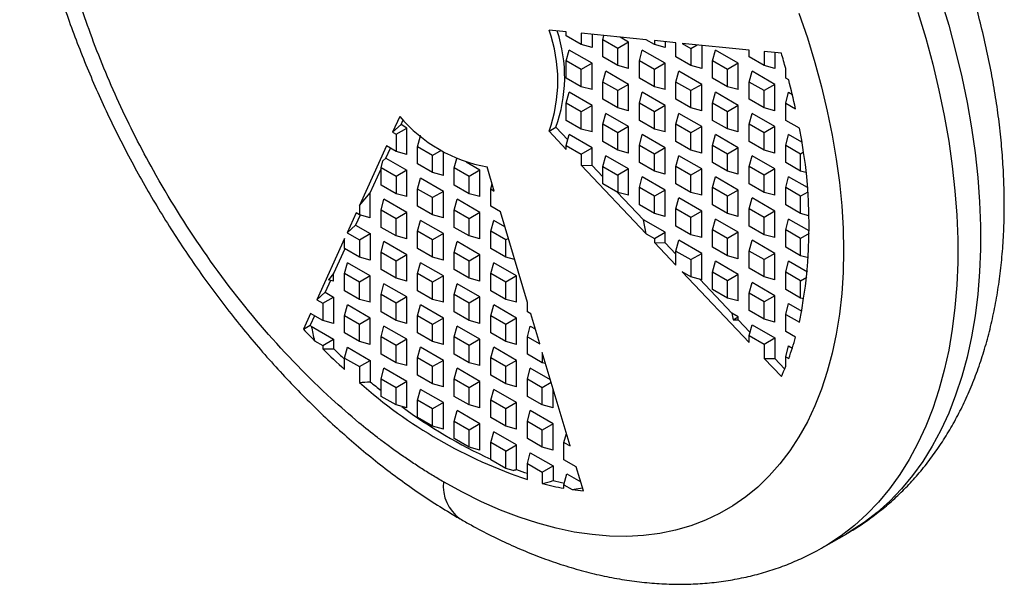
# Model space of a CAD drawing. Header units: millimetres. Extents: x 3 to 137, y 3 to 105.
# Tile 7 of 9: x 113 to 128, y 72 to 81. Entities that reach past the tile are written whole.
import ezdxf

# ---------------------------------------------------------------- set-up
doc = ezdxf.new("R2010")
doc.units = ezdxf.units.MM
doc.header["$LTSCALE"] = 0.5

msp = doc.modelspace()

# ---------------------------------------------------------------- linework, layer by layer
for p, q in [((121.31, 80.498), (121.044, 80.525)), ((121.31, 80.436), (121.31, 80.498)), ((121.541, 80.303), (121.31, 80.436)), ((122.546, 80.376), (121.541, 80.476)), ((121.541, 80.476), (121.541, 80.303)), ((121.709, 80.459), (121.709, 80.258)), ((121.876, 80.376), (121.893, 80.441)), ((122.274, 80.34), (122.142, 80.416)), ((121.709, 80.258), (121.541, 80.303)), ((122.107, 80.243), (121.876, 80.376)), ((121.876, 80.11), (121.876, 80.376)), ((122.274, 80.34), (122.107, 80.243)), ((122.274, 79.931), (122.274, 80.34)), ((122.673, 80.303), (122.546, 80.376)), ((123.007, 80.33), (122.673, 80.364)), ((122.673, 80.364), (122.673, 80.303)), ((122.84, 80.258), (122.673, 80.303)), ((122.84, 80.347), (122.84, 80.258)), ((123.007, 80.11), (123.007, 80.33)), ((124.139, 80.218), (123.104, 80.321)), ((123.104, 80.321), (123.238, 80.243)), ((123.238, 80.243), (123.334, 80.298)), ((123.406, 80.291), (123.406, 79.931)), ((121.31, 80.05), (121.355, 80.217)), ((121.709, 80.013), (121.355, 80.217)), ((122.107, 79.976), (121.876, 80.11)), ((122.107, 79.976), (122.107, 80.243)), ((122.442, 80.05), (122.486, 80.217)), ((122.84, 80.013), (122.486, 80.217)), ((123.238, 79.976), (123.007, 80.11)), ((123.238, 80.243), (123.238, 79.976)), ((123.573, 80.05), (123.618, 80.217)), ((123.971, 80.013), (123.618, 80.217)), ((124.139, 80.11), (124.139, 80.218)), ((124.37, 79.976), (124.139, 80.11)), ((124.637, 80.169), (124.37, 80.196)), ((124.37, 80.196), (124.37, 79.976)), ((124.537, 80.179), (124.537, 79.932)), ((121.541, 79.916), (121.31, 80.05)), ((121.31, 79.783), (121.31, 80.05)), ((121.709, 80.013), (121.541, 79.916)), ((121.709, 79.605), (121.709, 80.013)), ((122.274, 79.931), (122.107, 79.976)), ((122.673, 79.916), (122.442, 80.05)), ((122.442, 79.783), (122.442, 80.05)), ((122.84, 80.013), (122.673, 79.916)), ((122.84, 79.605), (122.84, 80.013)), ((123.406, 79.931), (123.238, 79.976)), ((123.804, 79.917), (123.573, 80.05)), ((123.573, 79.783), (123.573, 80.05)), ((123.971, 80.013), (123.804, 79.917)), ((123.971, 79.605), (123.971, 80.013)), ((124.537, 79.932), (124.37, 79.976)), ((121.541, 79.65), (121.541, 79.916)), ((121.876, 79.723), (121.921, 79.891)), ((122.274, 79.686), (121.921, 79.891)), ((122.673, 79.65), (122.673, 79.916)), ((123.007, 79.723), (123.052, 79.891)), ((123.406, 79.687), (123.052, 79.891)), ((123.804, 79.65), (123.804, 79.917)), ((124.139, 79.723), (124.184, 79.891)), ((124.537, 79.687), (124.184, 79.891)), ((124.704, 79.783), (124.704, 79.933)), ((121.541, 79.65), (121.31, 79.783)), ((121.709, 79.605), (121.541, 79.65)), ((122.107, 79.59), (121.876, 79.723)), ((121.876, 79.456), (121.876, 79.723)), ((122.274, 79.686), (122.107, 79.59)), ((122.274, 79.278), (122.274, 79.686)), ((122.673, 79.65), (122.442, 79.783)), ((122.84, 79.605), (122.673, 79.65)), ((123.238, 79.59), (123.007, 79.723)), ((123.007, 79.456), (123.007, 79.723)), ((123.406, 79.687), (123.238, 79.59)), ((123.406, 79.278), (123.406, 79.687)), ((123.804, 79.65), (123.573, 79.783)), ((123.971, 79.605), (123.804, 79.65)), ((124.37, 79.59), (124.139, 79.723)), ((124.139, 79.457), (124.139, 79.723)), ((124.537, 79.687), (124.37, 79.59)), ((124.537, 79.278), (124.537, 79.687)), ((124.751, 79.756), (124.704, 79.783)), ((121.31, 79.397), (121.355, 79.564)), ((121.709, 79.36), (121.355, 79.564)), ((122.107, 79.323), (122.107, 79.59)), ((122.442, 79.397), (122.486, 79.564)), ((122.84, 79.36), (122.486, 79.564)), ((123.238, 79.323), (123.238, 79.59)), ((123.573, 79.397), (123.618, 79.564)), ((123.971, 79.36), (123.618, 79.564)), ((124.37, 79.323), (124.37, 79.59)), ((124.704, 79.397), (124.749, 79.564)), ((124.749, 79.564), (124.807, 79.531)), ((121.541, 79.263), (121.31, 79.397)), ((121.31, 79.13), (121.31, 79.397)), ((121.709, 79.36), (121.541, 79.263)), ((121.709, 78.951), (121.709, 79.36)), ((122.107, 79.323), (121.876, 79.456)), ((122.673, 79.263), (122.442, 79.397)), ((122.442, 79.13), (122.442, 79.397)), ((122.84, 79.36), (122.673, 79.263)), ((122.84, 78.952), (122.84, 79.36)), ((123.238, 79.323), (123.007, 79.456)), ((123.804, 79.263), (123.573, 79.397)), ((123.573, 79.13), (123.573, 79.397)), ((123.971, 79.36), (123.804, 79.263)), ((123.971, 78.952), (123.971, 79.36)), ((124.37, 79.323), (124.139, 79.457)), ((124.704, 79.13), (124.704, 79.397)), ((124.704, 79.397), (124.857, 79.309)), ((118.734, 79.191), (118.624, 78.947)), ((121.541, 78.996), (121.541, 79.263)), ((121.876, 79.07), (121.921, 79.237)), ((122.274, 79.033), (121.921, 79.237)), ((122.274, 79.278), (122.107, 79.323)), ((122.673, 78.996), (122.673, 79.263)), ((123.007, 79.07), (123.052, 79.237)), ((123.406, 79.033), (123.052, 79.237)), ((123.406, 79.278), (123.238, 79.323)), ((123.804, 78.997), (123.804, 79.263)), ((124.139, 79.07), (124.184, 79.237)), ((124.537, 79.033), (124.184, 79.237)), ((124.537, 79.278), (124.37, 79.323)), ((118.624, 78.947), (118.755, 79.064)), ((118.755, 79.064), (118.787, 79.136)), ((118.845, 79.012), (118.755, 79.064)), ((121.541, 78.996), (121.31, 79.13)), ((122.107, 78.937), (121.876, 79.07)), ((121.876, 78.803), (121.876, 79.07)), ((122.673, 78.996), (122.442, 79.13)), ((123.238, 78.937), (123.007, 79.07)), ((123.007, 78.803), (123.007, 79.07)), ((123.804, 78.997), (123.573, 79.13)), ((124.37, 78.937), (124.139, 79.07)), ((124.139, 78.803), (124.139, 79.07)), ((124.916, 79.008), (124.704, 79.13)), ((118.624, 78.947), (118.678, 78.916)), ((118.678, 78.916), (118.845, 79.012)), ((118.678, 78.916), (118.678, 78.649)), ((118.845, 78.604), (118.845, 79.012)), ((119.012, 78.723), (119.057, 78.89)), ((119.059, 78.889), (119.057, 78.89)), ((121.044, 78.962), (121.15, 79.024)), ((121.044, 78.962), (121.31, 78.681)), ((121.333, 78.83), (121.15, 79.024)), ((121.31, 78.743), (121.355, 78.911)), ((121.709, 78.707), (121.355, 78.911)), ((121.709, 78.951), (121.541, 78.996)), ((122.274, 79.033), (122.107, 78.937)), ((122.107, 78.67), (122.107, 78.937)), ((122.274, 78.625), (122.274, 79.033)), ((122.442, 78.743), (122.486, 78.911)), ((122.84, 78.707), (122.486, 78.911)), ((122.84, 78.952), (122.673, 78.996)), ((123.406, 79.033), (123.238, 78.937)), ((123.238, 78.67), (123.238, 78.937)), ((123.406, 78.625), (123.406, 79.033)), ((123.573, 78.744), (123.618, 78.911)), ((123.971, 78.707), (123.618, 78.911)), ((123.971, 78.952), (123.804, 78.997)), ((124.537, 79.033), (124.37, 78.937)), ((124.37, 78.67), (124.37, 78.937)), ((124.537, 78.625), (124.537, 79.033)), ((124.704, 78.744), (124.749, 78.911)), ((124.953, 78.793), (124.749, 78.911)), ((118.528, 78.735), (118.112, 77.816)), ((118.678, 78.649), (118.528, 78.735)), ((121.31, 78.681), (121.31, 78.743)), ((121.31, 78.743), (121.541, 78.61)), ((122.107, 78.67), (121.876, 78.803)), ((122.673, 78.61), (122.442, 78.743)), ((122.442, 78.477), (122.442, 78.743)), ((123.238, 78.67), (123.007, 78.803)), ((123.804, 78.61), (123.573, 78.744)), ((123.573, 78.477), (123.573, 78.744)), ((124.37, 78.67), (124.139, 78.803)), ((124.935, 78.61), (124.704, 78.744)), ((124.704, 78.477), (124.704, 78.744)), ((118.521, 78.546), (118.59, 78.7)), ((118.845, 78.604), (118.678, 78.649)), ((119.243, 78.589), (119.012, 78.723)), ((119.012, 78.456), (119.012, 78.723)), ((119.376, 78.666), (119.243, 78.589)), ((119.243, 78.322), (119.243, 78.589)), ((119.411, 78.278), (119.411, 78.645)), ((121.541, 78.61), (121.709, 78.707)), ((121.541, 78.61), (121.541, 78.437)), ((121.709, 78.434), (121.709, 78.707)), ((121.876, 78.417), (121.921, 78.584)), ((122.274, 78.38), (121.921, 78.584)), ((122.274, 78.625), (122.107, 78.67)), ((122.84, 78.707), (122.673, 78.61)), ((122.673, 78.343), (122.673, 78.61)), ((122.84, 78.298), (122.84, 78.707)), ((123.007, 78.417), (123.052, 78.584)), ((123.406, 78.38), (123.052, 78.584)), ((123.406, 78.625), (123.238, 78.67)), ((123.971, 78.707), (123.804, 78.61)), ((123.804, 78.343), (123.804, 78.61)), ((123.971, 78.298), (123.971, 78.707)), ((124.139, 78.417), (124.184, 78.584)), ((124.537, 78.38), (124.184, 78.584)), ((124.537, 78.625), (124.37, 78.67)), ((124.977, 78.634), (124.935, 78.61)), ((124.935, 78.343), (124.935, 78.61)), ((118.446, 78.396), (118.476, 78.506)), ((118.521, 78.546), (118.476, 78.506)), ((118.521, 78.546), (118.845, 78.359)), ((119.243, 78.322), (119.012, 78.456)), ((119.578, 78.396), (119.616, 78.54)), ((119.976, 78.359), (119.762, 78.483)), ((121.541, 78.437), (122.546, 77.377)), ((121.541, 78.437), (121.709, 78.434)), ((121.876, 78.257), (121.709, 78.434)), ((122.673, 78.343), (122.442, 78.477)), ((123.804, 78.343), (123.573, 78.477)), ((124.935, 78.343), (124.704, 78.477)), ((118.279, 78.012), (118.446, 78.382)), ((118.678, 78.263), (118.446, 78.396)), ((118.446, 78.129), (118.446, 78.396)), ((118.845, 78.359), (118.678, 78.263)), ((118.845, 77.951), (118.845, 78.359)), ((119.411, 78.278), (119.243, 78.322)), ((119.809, 78.263), (119.578, 78.396)), ((119.578, 78.129), (119.578, 78.396)), ((119.976, 78.359), (119.809, 78.263)), ((119.976, 77.951), (119.976, 78.359)), ((120.197, 78.038), (120.087, 78.41)), ((121.876, 78.417), (122.107, 78.283)), ((121.876, 78.15), (121.876, 78.417)), ((122.274, 78.38), (122.107, 78.283)), ((122.107, 78.283), (122.107, 78.017)), ((122.274, 77.972), (122.274, 78.38)), ((122.84, 78.298), (122.673, 78.343)), ((123.238, 78.283), (123.007, 78.417)), ((123.007, 78.15), (123.007, 78.417)), ((123.406, 78.38), (123.238, 78.283)), ((123.238, 78.017), (123.238, 78.283)), ((123.406, 77.972), (123.406, 78.38)), ((123.971, 78.298), (123.804, 78.343)), ((124.37, 78.284), (124.139, 78.417)), ((124.139, 78.15), (124.139, 78.417)), ((124.537, 78.38), (124.37, 78.284)), ((124.37, 78.017), (124.37, 78.284)), ((124.537, 77.972), (124.537, 78.38)), ((125.017, 78.322), (124.935, 78.343)), ((118.678, 77.996), (118.446, 78.129)), ((118.678, 78.263), (118.678, 77.996)), ((119.012, 78.069), (119.057, 78.237)), ((119.411, 78.033), (119.057, 78.237)), ((119.809, 77.996), (119.578, 78.129)), ((119.809, 77.996), (119.809, 78.263)), ((120.144, 78.07), (120.165, 78.149)), ((122.107, 78.017), (121.876, 78.15)), ((122.442, 78.09), (122.486, 78.257)), ((122.84, 78.053), (122.486, 78.257)), ((123.238, 78.017), (123.007, 78.15)), ((123.573, 78.09), (123.618, 78.258)), ((123.971, 78.053), (123.618, 78.258)), ((124.37, 78.017), (124.139, 78.15)), ((124.704, 78.09), (124.749, 78.258)), ((125.039, 78.09), (124.749, 78.258)), ((118.112, 77.816), (118.279, 78.012)), ((118.279, 77.624), (118.279, 78.012)), ((118.845, 77.951), (118.678, 77.996)), ((119.243, 77.936), (119.012, 78.069)), ((119.012, 77.803), (119.012, 78.069)), ((119.411, 78.033), (119.243, 77.936)), ((119.411, 77.624), (119.411, 78.033)), ((119.976, 77.951), (119.809, 77.996)), ((120.144, 77.803), (120.144, 78.07)), ((120.144, 78.07), (120.197, 78.038)), ((122.504, 77.594), (122.1, 78.021)), ((122.274, 77.972), (122.107, 78.017)), ((122.673, 77.957), (122.442, 78.09)), ((122.442, 77.823), (122.442, 78.09)), ((122.84, 78.053), (122.673, 77.957)), ((122.84, 77.645), (122.84, 78.053)), ((123.406, 77.972), (123.238, 78.017)), ((123.804, 77.957), (123.573, 78.09)), ((123.573, 77.823), (123.573, 78.09)), ((123.971, 78.053), (123.804, 77.957)), ((123.971, 77.645), (123.971, 78.053)), ((124.537, 77.972), (124.37, 78.017)), ((124.935, 77.957), (124.704, 78.09)), ((124.704, 77.824), (124.704, 78.09)), ((125.045, 78.02), (124.935, 77.957)), ((118.446, 77.743), (118.491, 77.91)), ((118.845, 77.706), (118.491, 77.91)), ((119.243, 77.669), (119.243, 77.936)), ((119.578, 77.743), (119.623, 77.91)), ((119.976, 77.706), (119.623, 77.91)), ((122.673, 77.69), (122.442, 77.823)), ((122.673, 77.69), (122.673, 77.957)), ((123.007, 77.764), (123.052, 77.931)), ((123.406, 77.727), (123.052, 77.931)), ((123.804, 77.69), (123.573, 77.823)), ((123.804, 77.69), (123.804, 77.957)), ((124.139, 77.764), (124.184, 77.931)), ((124.537, 77.727), (124.184, 77.931)), ((124.935, 77.69), (124.704, 77.824)), ((124.935, 77.69), (124.935, 77.957)), ((118.059, 77.699), (117.921, 77.393)), ((118.123, 77.666), (118.052, 77.51)), ((118.112, 77.669), (118.059, 77.699)), ((118.112, 77.816), (118.112, 77.669)), ((118.279, 77.624), (118.112, 77.669)), ((118.678, 77.609), (118.446, 77.743)), ((118.446, 77.476), (118.446, 77.743)), ((118.845, 77.706), (118.678, 77.609)), ((118.845, 77.298), (118.845, 77.706)), ((119.243, 77.669), (119.012, 77.803)), ((119.411, 77.624), (119.243, 77.669)), ((119.809, 77.609), (119.578, 77.743)), ((119.578, 77.476), (119.578, 77.743)), ((119.976, 77.706), (119.809, 77.609)), ((119.976, 77.298), (119.976, 77.706)), ((120.293, 77.716), (120.144, 77.803)), ((120.709, 76.316), (120.293, 77.716)), ((122.84, 77.645), (122.673, 77.69)), ((123.238, 77.63), (123.007, 77.764)), ((123.007, 77.497), (123.007, 77.764)), ((123.406, 77.727), (123.238, 77.63)), ((123.406, 77.319), (123.406, 77.727)), ((123.971, 77.645), (123.804, 77.69)), ((124.37, 77.63), (124.139, 77.764)), ((124.139, 77.497), (124.139, 77.764)), ((124.537, 77.727), (124.37, 77.63)), ((124.537, 77.319), (124.537, 77.727)), ((125.064, 77.656), (124.935, 77.69)), ((118.678, 77.343), (118.678, 77.609)), ((119.012, 77.416), (119.057, 77.584)), ((119.411, 77.379), (119.057, 77.584)), ((119.809, 77.343), (119.809, 77.609)), ((120.144, 77.416), (120.188, 77.584)), ((120.362, 77.483), (120.188, 77.584)), ((122.84, 77.4), (122.504, 77.594)), ((122.546, 77.377), (122.504, 77.594)), ((123.238, 77.363), (123.238, 77.63)), ((123.573, 77.437), (123.618, 77.604)), ((123.971, 77.4), (123.618, 77.604)), ((124.37, 77.363), (124.37, 77.63)), ((124.704, 77.437), (124.749, 77.604)), ((125.067, 77.421), (124.749, 77.604)), ((117.921, 77.393), (118.052, 77.51)), ((117.921, 77.393), (118.112, 77.283)), ((118.052, 77.51), (118.279, 77.379)), ((118.112, 77.283), (118.279, 77.379)), ((118.279, 77.379), (118.279, 76.971)), ((118.678, 77.343), (118.446, 77.476)), ((119.243, 77.283), (119.012, 77.416)), ((119.012, 77.149), (119.012, 77.416)), ((119.411, 77.379), (119.243, 77.283)), ((119.411, 76.971), (119.411, 77.379)), ((119.809, 77.343), (119.578, 77.476)), ((120.375, 77.283), (120.144, 77.416)), ((120.144, 77.149), (120.144, 77.416)), ((122.546, 77.377), (122.673, 77.304)), ((122.673, 77.304), (122.84, 77.4)), ((122.84, 77.239), (122.84, 77.4)), ((123.238, 77.363), (123.007, 77.497)), ((123.406, 77.319), (123.238, 77.363)), ((123.804, 77.304), (123.573, 77.437)), ((123.573, 77.17), (123.573, 77.437)), ((123.971, 77.4), (123.804, 77.304)), ((123.971, 76.992), (123.971, 77.4)), ((124.37, 77.363), (124.139, 77.497)), ((124.537, 77.319), (124.37, 77.363)), ((124.935, 77.304), (124.704, 77.437)), ((124.704, 77.17), (124.704, 77.437)), ((125.067, 77.38), (124.935, 77.304)), ((117.881, 77.305), (117.452, 76.357)), ((117.881, 77.149), (117.881, 77.305)), ((118.112, 77.283), (118.112, 77.016)), ((118.446, 77.09), (118.491, 77.257)), ((118.845, 77.053), (118.491, 77.257)), ((118.845, 77.298), (118.678, 77.343)), ((119.243, 77.016), (119.243, 77.283)), ((119.578, 77.09), (119.623, 77.257)), ((119.976, 77.053), (119.623, 77.257)), ((119.976, 77.298), (119.809, 77.343)), ((120.415, 77.306), (120.375, 77.283)), ((120.375, 77.016), (120.375, 77.283)), ((122.673, 77.304), (122.673, 77.243)), ((122.673, 77.243), (123.007, 76.89)), ((122.673, 77.243), (122.84, 77.239)), ((123.007, 77.063), (122.84, 77.239)), ((123.007, 77.11), (123.052, 77.278)), ((123.406, 77.074), (123.052, 77.278)), ((123.804, 77.037), (123.804, 77.304)), ((124.139, 77.11), (124.184, 77.278)), ((124.537, 77.074), (124.184, 77.278)), ((124.935, 77.037), (124.935, 77.304)), ((117.887, 77.146), (117.713, 76.762)), ((118.112, 77.016), (117.881, 77.149)), ((118.678, 76.956), (118.446, 77.09)), ((118.446, 76.823), (118.446, 77.09)), ((119.243, 77.016), (119.012, 77.149)), ((119.809, 76.956), (119.578, 77.09)), ((119.578, 76.823), (119.578, 77.09)), ((120.375, 77.016), (120.144, 77.149)), ((123.007, 76.89), (123.007, 77.11)), ((123.007, 77.11), (123.238, 76.977)), ((123.238, 76.977), (123.406, 77.074)), ((123.406, 76.665), (123.406, 77.074)), ((123.804, 77.037), (123.573, 77.17)), ((124.37, 76.977), (124.139, 77.11)), ((124.139, 76.844), (124.139, 77.11)), ((124.537, 77.074), (124.37, 76.977)), ((124.537, 76.665), (124.537, 77.074)), ((124.935, 77.037), (124.704, 77.17)), ((117.881, 76.763), (117.926, 76.93)), ((118.279, 76.726), (117.926, 76.93)), ((118.279, 76.971), (118.112, 77.016)), ((118.845, 77.053), (118.678, 76.956)), ((118.678, 76.689), (118.678, 76.956)), ((118.845, 76.644), (118.845, 77.053)), ((119.012, 76.763), (119.057, 76.93)), ((119.411, 76.726), (119.057, 76.93)), ((119.411, 76.971), (119.243, 77.016)), ((119.976, 77.053), (119.809, 76.956)), ((119.809, 76.689), (119.809, 76.956)), ((119.976, 76.645), (119.976, 77.053)), ((120.144, 76.763), (120.188, 76.93)), ((120.542, 76.726), (120.188, 76.93)), ((120.512, 76.979), (120.375, 77.016)), ((123.238, 76.977), (123.238, 76.71)), ((123.573, 76.784), (123.618, 76.951)), ((123.971, 76.747), (123.618, 76.951)), ((123.971, 76.992), (123.804, 77.037)), ((124.37, 76.71), (124.37, 76.977)), ((124.704, 76.784), (124.749, 76.951)), ((125.039, 76.784), (124.749, 76.951)), ((125.056, 77.005), (124.935, 77.037)), ((117.713, 76.762), (117.632, 76.666)), ((117.713, 76.644), (117.713, 76.762)), ((118.112, 76.629), (117.881, 76.763)), ((117.881, 76.496), (117.881, 76.763)), ((118.678, 76.689), (118.446, 76.823)), ((119.243, 76.63), (119.012, 76.763)), ((119.012, 76.496), (119.012, 76.763)), ((119.809, 76.689), (119.578, 76.823)), ((120.375, 76.63), (120.144, 76.763)), ((120.144, 76.496), (120.144, 76.763)), ((123.238, 76.71), (123.104, 76.788)), ((123.104, 76.788), (124.139, 75.695)), ((123.804, 76.65), (123.573, 76.784)), ((123.573, 76.517), (123.573, 76.784)), ((124.37, 76.71), (124.139, 76.844)), ((124.935, 76.651), (124.704, 76.784)), ((124.704, 76.517), (124.704, 76.784)), ((117.666, 76.657), (117.584, 76.474)), ((117.713, 76.644), (117.632, 76.666)), ((118.279, 76.726), (118.112, 76.629)), ((118.112, 76.363), (118.112, 76.629)), ((118.279, 76.318), (118.279, 76.726)), ((118.446, 76.436), (118.491, 76.604)), ((118.845, 76.4), (118.491, 76.604)), ((118.845, 76.644), (118.678, 76.689)), ((119.411, 76.726), (119.243, 76.63)), ((119.243, 76.363), (119.243, 76.63)), ((119.411, 76.318), (119.411, 76.726)), ((119.578, 76.436), (119.623, 76.604)), ((119.976, 76.4), (119.623, 76.604)), ((119.976, 76.645), (119.809, 76.689)), ((120.542, 76.726), (120.375, 76.63)), ((120.375, 76.363), (120.375, 76.63)), ((120.542, 76.318), (120.542, 76.726)), ((123.406, 76.665), (123.238, 76.71)), ((123.376, 76.673), (123.87, 76.152)), ((123.971, 76.747), (123.804, 76.65)), ((123.804, 76.384), (123.804, 76.65)), ((123.971, 76.339), (123.971, 76.747)), ((124.139, 76.457), (124.184, 76.625)), ((124.537, 76.42), (124.184, 76.625)), ((124.537, 76.665), (124.37, 76.71)), ((124.935, 76.651), (125.031, 76.706)), ((124.935, 76.384), (124.935, 76.651)), ((117.452, 76.357), (117.584, 76.474)), ((117.584, 76.474), (117.713, 76.399)), ((118.112, 76.363), (117.881, 76.496)), ((119.243, 76.363), (119.012, 76.496)), ((120.375, 76.363), (120.144, 76.496)), ((123.804, 76.384), (123.573, 76.517)), ((124.37, 76.324), (124.139, 76.457)), ((124.139, 76.19), (124.139, 76.457)), ((124.935, 76.384), (124.704, 76.517)), ((117.452, 76.357), (117.546, 76.303)), ((117.546, 76.303), (117.713, 76.399)), ((117.546, 76.303), (117.546, 76.036)), ((117.713, 76.399), (117.713, 75.991)), ((118.279, 76.318), (118.112, 76.363)), ((118.678, 76.303), (118.446, 76.436)), ((118.446, 76.169), (118.446, 76.436)), ((118.845, 76.4), (118.678, 76.303)), ((118.678, 76.036), (118.678, 76.303)), ((118.845, 75.991), (118.845, 76.4)), ((119.411, 76.318), (119.243, 76.363)), ((119.809, 76.303), (119.578, 76.436)), ((119.578, 76.17), (119.578, 76.436)), ((119.976, 76.4), (119.809, 76.303)), ((119.809, 76.036), (119.809, 76.303)), ((119.976, 75.991), (119.976, 76.4)), ((120.542, 76.318), (120.375, 76.363)), ((120.709, 76.17), (120.709, 76.316)), ((123.971, 76.339), (123.804, 76.384)), ((124.537, 76.42), (124.37, 76.324)), ((124.37, 76.057), (124.37, 76.324)), ((124.537, 76.012), (124.537, 76.42)), ((124.704, 76.131), (124.749, 76.298)), ((124.749, 76.298), (124.953, 76.18)), ((124.987, 76.37), (124.935, 76.384)), ((117.356, 76.146), (117.246, 75.901)), ((117.546, 76.036), (117.356, 76.146)), ((117.881, 76.11), (117.926, 76.277)), ((118.279, 76.073), (117.926, 76.277)), ((118.678, 76.036), (118.446, 76.169)), ((119.012, 76.11), (119.057, 76.277)), ((119.411, 76.073), (119.057, 76.277)), ((119.809, 76.036), (119.578, 76.17)), ((120.144, 76.11), (120.188, 76.277)), ((120.542, 76.073), (120.188, 76.277)), ((120.762, 76.139), (120.709, 76.17)), ((123.971, 76.094), (123.87, 76.152)), ((123.87, 76.152), (123.89, 76.047)), ((124.37, 76.057), (124.139, 76.19)), ((117.419, 76.11), (117.352, 75.962)), ((117.713, 75.991), (117.546, 76.036)), ((118.112, 75.976), (117.881, 76.11)), ((117.881, 75.843), (117.881, 76.11)), ((118.279, 76.073), (118.112, 75.976)), ((118.279, 75.665), (118.279, 76.073)), ((118.845, 75.991), (118.678, 76.036)), ((119.243, 75.976), (119.012, 76.11)), ((119.012, 75.843), (119.012, 76.11)), ((119.411, 76.073), (119.243, 75.976)), ((119.411, 75.665), (119.411, 76.073)), ((119.976, 75.991), (119.809, 76.036)), ((120.375, 75.976), (120.144, 76.11)), ((120.144, 75.843), (120.144, 76.11)), ((120.542, 76.073), (120.375, 75.976)), ((120.542, 75.665), (120.542, 76.073)), ((120.9, 75.673), (120.762, 76.139)), ((123.89, 76.047), (123.971, 76.094)), ((123.89, 76.047), (123.971, 76.045)), ((123.971, 76.045), (123.971, 76.094)), ((123.971, 76.045), (124.152, 75.854)), ((124.537, 76.012), (124.37, 76.057)), ((124.704, 75.864), (124.704, 76.131)), ((124.704, 76.131), (124.916, 76.008)), ((117.246, 75.901), (117.352, 75.962)), ((117.367, 75.946), (117.713, 75.746)), ((118.112, 75.709), (117.881, 75.843)), ((118.112, 75.709), (118.112, 75.976)), ((118.446, 75.783), (118.491, 75.95)), ((118.845, 75.746), (118.491, 75.95)), ((119.243, 75.71), (119.012, 75.843)), ((119.243, 75.71), (119.243, 75.976)), ((119.578, 75.783), (119.623, 75.95)), ((119.976, 75.746), (119.623, 75.95)), ((120.375, 75.71), (120.144, 75.843)), ((120.375, 75.71), (120.375, 75.976)), ((120.709, 75.783), (120.754, 75.951)), ((120.754, 75.951), (120.831, 75.906)), ((124.139, 75.804), (124.184, 75.971)), ((124.184, 75.971), (124.537, 75.767)), ((124.857, 75.776), (124.704, 75.864)), ((117.417, 75.724), (117.546, 75.65)), ((117.546, 75.65), (117.713, 75.746)), ((117.713, 75.746), (117.713, 75.597)), ((118.279, 75.665), (118.112, 75.709)), ((118.678, 75.65), (118.446, 75.783)), ((118.446, 75.516), (118.446, 75.783)), ((118.845, 75.746), (118.678, 75.65)), ((118.845, 75.338), (118.845, 75.746)), ((119.411, 75.665), (119.243, 75.71)), ((119.809, 75.65), (119.578, 75.783)), ((119.578, 75.516), (119.578, 75.783)), ((119.976, 75.746), (119.809, 75.65)), ((119.976, 75.338), (119.976, 75.746)), ((120.542, 75.665), (120.375, 75.71)), ((120.709, 75.516), (120.709, 75.783)), ((120.709, 75.783), (120.9, 75.673)), ((124.139, 75.695), (124.139, 75.804)), ((124.139, 75.804), (124.37, 75.671)), ((124.37, 75.671), (124.537, 75.767)), ((124.537, 75.767), (124.537, 75.448)), ((117.546, 75.65), (117.546, 75.595)), ((117.881, 75.456), (117.926, 75.624)), ((117.926, 75.624), (118.279, 75.42)), ((118.678, 75.383), (118.678, 75.65)), ((119.012, 75.457), (119.057, 75.624)), ((119.411, 75.42), (119.057, 75.624)), ((119.809, 75.383), (119.809, 75.65)), ((120.144, 75.457), (120.188, 75.624)), ((120.542, 75.42), (120.188, 75.624)), ((121.369, 74.096), (120.94, 75.539)), ((120.94, 75.539), (120.94, 75.383)), ((124.37, 75.671), (124.37, 75.451)), ((124.704, 75.477), (124.749, 75.645)), ((124.749, 75.645), (124.807, 75.611)), ((117.881, 75.281), (117.881, 75.456)), ((117.881, 75.456), (118.112, 75.323)), ((118.112, 75.323), (118.279, 75.42)), ((118.279, 75.42), (118.279, 75.088)), ((118.678, 75.383), (118.446, 75.516)), ((118.845, 75.338), (118.678, 75.383)), ((119.243, 75.323), (119.012, 75.457)), ((119.012, 75.19), (119.012, 75.457)), ((119.411, 75.42), (119.243, 75.323)), ((119.411, 75.011), (119.411, 75.42)), ((119.809, 75.383), (119.578, 75.516)), ((119.976, 75.338), (119.809, 75.383)), ((120.375, 75.323), (120.144, 75.457)), ((120.144, 75.19), (120.144, 75.457)), ((120.542, 75.42), (120.375, 75.323)), ((120.542, 75.012), (120.542, 75.42)), ((120.94, 75.383), (120.709, 75.516)), ((120.991, 75.37), (120.94, 75.383)), ((124.37, 75.451), (124.637, 75.17)), ((124.37, 75.451), (124.537, 75.448)), ((124.537, 75.448), (124.688, 75.288)), ((124.704, 75.328), (124.704, 75.477)), ((124.704, 75.477), (124.751, 75.45)), ((118.112, 75.323), (118.112, 75.078)), ((118.446, 75.13), (118.491, 75.297)), ((118.845, 75.093), (118.491, 75.297)), ((119.243, 75.056), (119.243, 75.323)), ((119.578, 75.13), (119.623, 75.297)), ((119.976, 75.093), (119.623, 75.297)), ((120.375, 75.056), (120.375, 75.323)), ((120.709, 75.13), (120.754, 75.297)), ((121.065, 75.118), (120.754, 75.297)), ((118.678, 74.996), (118.446, 75.13)), ((118.446, 74.863), (118.446, 75.13)), ((118.845, 75.093), (118.678, 74.996)), ((118.845, 74.685), (118.845, 75.093)), ((119.243, 75.056), (119.012, 75.19)), ((119.809, 74.997), (119.578, 75.13)), ((119.578, 74.863), (119.578, 75.13)), ((119.976, 75.093), (119.809, 74.997)), ((119.976, 74.685), (119.976, 75.093)), ((120.375, 75.056), (120.144, 75.19)), ((120.94, 74.997), (120.709, 75.13)), ((120.709, 74.863), (120.709, 75.13)), ((121.078, 75.076), (120.94, 74.997)), ((118.678, 74.73), (118.678, 74.996)), ((119.012, 74.803), (119.057, 74.971)), ((119.411, 74.766), (119.057, 74.971)), ((119.411, 75.011), (119.243, 75.056)), ((119.809, 74.73), (119.809, 74.997)), ((120.144, 74.803), (120.188, 74.971)), ((120.542, 74.767), (120.188, 74.971)), ((120.542, 75.012), (120.375, 75.056)), ((120.94, 74.73), (120.94, 74.997)), ((121.108, 74.685), (121.108, 74.976)), ((118.678, 74.73), (118.446, 74.863)), ((119.243, 74.67), (119.012, 74.803)), ((119.012, 74.536), (119.012, 74.803)), ((119.809, 74.73), (119.578, 74.863)), ((120.375, 74.67), (120.144, 74.803)), ((120.144, 74.537), (120.144, 74.803)), ((120.94, 74.73), (120.709, 74.863)), ((118.845, 74.685), (118.678, 74.73)), ((119.411, 74.766), (119.243, 74.67)), ((119.243, 74.403), (119.243, 74.67)), ((119.411, 74.358), (119.411, 74.766)), ((119.578, 74.477), (119.623, 74.644)), ((119.976, 74.44), (119.623, 74.644)), ((119.976, 74.685), (119.809, 74.73)), ((120.542, 74.767), (120.375, 74.67)), ((120.375, 74.403), (120.375, 74.67)), ((120.542, 74.358), (120.542, 74.767)), ((120.709, 74.477), (120.754, 74.644)), ((121.108, 74.44), (120.754, 74.644)), ((121.108, 74.685), (120.94, 74.73)), ((119.243, 74.403), (119.012, 74.536)), ((119.809, 74.343), (119.578, 74.477)), ((119.578, 74.21), (119.578, 74.477)), ((120.375, 74.403), (120.144, 74.537)), ((120.94, 74.343), (120.709, 74.477)), ((120.709, 74.21), (120.709, 74.477)), ((119.411, 74.358), (119.243, 74.403)), ((119.976, 74.44), (119.809, 74.343)), ((119.809, 74.076), (119.809, 74.343)), ((119.976, 74.032), (119.976, 74.44)), ((120.144, 74.15), (120.188, 74.317)), ((120.542, 74.113), (120.188, 74.317)), ((120.542, 74.358), (120.375, 74.403)), ((121.108, 74.44), (120.94, 74.343)), ((120.94, 74.077), (120.94, 74.343)), ((121.108, 74.032), (121.108, 74.44)), ((119.809, 74.076), (119.578, 74.21)), ((120.94, 74.077), (120.709, 74.21)), ((121.275, 74.15), (121.312, 74.288)), ((119.976, 74.032), (119.809, 74.076)), ((120.375, 74.017), (120.144, 74.15)), ((120.144, 73.883), (120.144, 74.15)), ((120.375, 74.017), (120.542, 74.113)), ((120.375, 73.75), (120.375, 74.017)), ((120.542, 73.732), (120.542, 74.113)), ((121.108, 74.032), (120.94, 74.077)), ((121.275, 73.883), (121.275, 74.15)), ((121.275, 74.15), (121.369, 74.096)), ((120.375, 73.75), (120.144, 73.883)), ((120.709, 73.824), (120.754, 73.991)), ((120.754, 73.991), (121.108, 73.787)), ((121.465, 73.774), (121.275, 73.883)), ((120.489, 73.719), (120.375, 73.75)), ((120.709, 73.579), (120.709, 73.824)), ((120.709, 73.824), (120.94, 73.69)), ((120.94, 73.69), (121.108, 73.787)), ((121.108, 73.787), (121.108, 73.561)), ((121.575, 73.402), (121.465, 73.774)), ((120.94, 73.69), (120.94, 73.514)), ((121.275, 73.497), (121.32, 73.664)), ((121.32, 73.664), (121.534, 73.541)), ((121.275, 73.443), (121.275, 73.497)), ((121.275, 73.497), (121.404, 73.422)), ((121.404, 73.422), (121.562, 73.448)), ((125.294, 72.536), (125.648, 72.74))]:
    msp.add_line(p, q)
at = {"flags": 128}
for points in [[(127.103, 81.006), (127.225, 80.603), (127.333, 80.202), (127.429, 79.803), (127.511, 79.407), (127.579, 79.015), (127.634, 78.627), (127.676, 78.245), (127.703, 77.869), (127.717, 77.5), (127.717, 77.139), (127.703, 76.786), (127.676, 76.442), (127.634, 76.108), (127.579, 75.784), (127.511, 75.471), (127.429, 75.17), (127.333, 74.881), (127.225, 74.605), (127.103, 74.342), (126.97, 74.093), (126.823, 73.858), (126.665, 73.638), (126.495, 73.433), (126.313, 73.244), (126.12, 73.07), (125.917, 72.913), (125.703, 72.773), (125.648, 72.74)], [(124.91, 80.786), (125.039, 80.405), (125.155, 80.026), (125.257, 79.648), (125.347, 79.272), (125.423, 78.9), (125.486, 78.531), (125.535, 78.168), (125.57, 77.81), (125.591, 77.459), (125.598, 77.115), (125.591, 76.779), (125.57, 76.452), (125.535, 76.134), (125.486, 75.827), (125.423, 75.531), (125.347, 75.246), (125.257, 74.974), (125.155, 74.715), (125.039, 74.469), (124.91, 74.238), (124.769, 74.021), (124.616, 73.819), (124.45, 73.633), (124.274, 73.462), (124.087, 73.308), (123.888, 73.171), (123.68, 73.051), (123.462, 72.948), (123.235, 72.862), (122.999, 72.795), (122.756, 72.745), (122.504, 72.713), (122.246, 72.699), (121.981, 72.704), (121.71, 72.726), (121.434, 72.766), (121.154, 72.825), (120.869, 72.901), (120.581, 72.995), (120.291, 73.106), (119.999, 73.235), (119.705, 73.38), (119.411, 73.542)], [(126.75, 80.802), (126.871, 80.399), (126.98, 79.998), (127.075, 79.599), (127.157, 79.203), (127.226, 78.81), (127.281, 78.423), (127.322, 78.041), (127.35, 77.665), (127.364, 77.296), (127.364, 76.935), (127.35, 76.582), (127.322, 76.238), (127.281, 75.904), (127.226, 75.58), (127.157, 75.267), (127.075, 74.966), (126.98, 74.677), (126.871, 74.401), (126.75, 74.138), (126.616, 73.889), (126.47, 73.654), (126.311, 73.434), (126.141, 73.229), (125.959, 73.04), (125.767, 72.866), (125.563, 72.709), (125.349, 72.569), (125.292, 72.535)]]:
    msp.add_lwpolyline(points, dxfattribs=at)
for centre, radius, start, end in [((118.866, 79.744), 2.314, 340.2672, 19.7328), ((119.005, 79.798), 2.281, 340.1375, 18.2383), ((113.399, 76.829), 11.724, 15.3511, 16.5527), ((114.097, 77.012), 11.002, 12.0525, 14.4451), ((120.499, 80.686), 2.313, 220.2667, 259.7387), ((117.542, 77.508), 7.525, 348.5047, 11.4953), ((125.756, 83.962), 11.722, 223.4478, 224.6496), ((125.964, 84.12), 11.863, 223.4504, 223.5583), ((120.479, 77.012), 4.549, 339.926, 344.2375), ((125.249, 83.449), 11, 225.5557, 227.9486), ((125.376, 83.531), 11.03, 225.9982, 227.1945), ((120.967, 76.829), 4.028, 335.6703, 338.1201), ((123.064, 80.657), 7.46, 228.4065, 251.5989), ((124.627, 82.678), 9.894, 230.0944, 231.346), ((123.3, 80.818), 7.61, 233.4362, 245.4913), ((122.413, 78.863), 5.462, 249.965, 251.8224), ((122.169, 78.002), 4.566, 256.5541, 258.7905), ((120.039, 73.481), 0.632, 174.5285, 234.1684), ((122.058, 77.922), 4.547, 255.768, 260.0804), ((121.973, 77.409), 4.027, 261.8866, 264.3368)]:
    msp.add_arc(centre, radius, start, end)
for centre, start_param, end_param in [((122.64, 82.551), 4.299795, 4.311239), ((121.66, 81.985), 4.404008, 4.415116), ((117.741, 79.722), 4.814414, 4.817906), ((116.761, 79.157), 4.909483, 4.920745)]:
    msp.add_ellipse(centre, major_axis=(15.409, 2.884), ratio=0.410779, start_param=start_param, end_param=end_param)
for points, knots in [([(115.299, 89.857), (115.266, 89.838), (115.154, 89.776), (114.973, 89.654), (114.756, 89.491), (114.551, 89.314), (114.355, 89.122), (114.17, 88.917), (113.995, 88.699), (113.832, 88.467), (113.681, 88.222), (113.541, 87.964), (113.413, 87.694), (113.298, 87.411), (113.195, 87.117), (113.106, 86.812), (113.03, 86.496), (112.967, 86.17), (112.919, 85.835), (112.884, 85.492), (112.862, 85.142), (112.855, 84.784), (112.861, 84.421), (112.881, 84.052), (112.914, 83.68), (112.961, 83.303), (113.02, 82.923), (113.093, 82.541), (113.178, 82.157), (113.275, 81.771), (113.384, 81.385), (113.506, 80.999), (113.638, 80.614), (113.783, 80.23), (113.938, 79.848), (114.104, 79.468), (114.28, 79.092), (114.467, 78.719), (114.663, 78.35), (114.869, 77.986), (115.084, 77.628), (115.308, 77.275), (115.54, 76.93), (115.781, 76.591), (116.029, 76.26), (116.285, 75.937), (116.547, 75.623), (116.816, 75.319), (117.092, 75.024), (117.373, 74.74), (117.66, 74.467), (117.951, 74.205), (118.248, 73.955), (118.549, 73.717), (118.853, 73.493), (119.161, 73.281), (119.434, 73.108), (119.604, 73.008), (119.669, 72.969)], [0, 0, 0, 0, 0.007011, 0.023707, 0.040402, 0.057129, 0.073918, 0.090798, 0.107795, 0.124931, 0.142223, 0.159681, 0.177311, 0.19511, 0.21307, 0.231177, 0.249414, 0.267761, 0.286196, 0.304697, 0.323246, 0.341824, 0.360417, 0.379012, 0.397598, 0.41617, 0.434723, 0.453256, 0.471766, 0.490255, 0.508721, 0.527168, 0.545595, 0.564005, 0.582401, 0.600784, 0.619157, 0.637522, 0.655882, 0.67424, 0.692598, 0.710959, 0.729324, 0.747696, 0.766078, 0.784472, 0.802882, 0.821309, 0.839756, 0.858226, 0.87672, 0.895239, 0.913786, 0.932361, 0.950963, 0.969591, 0.988243, 1, 1, 1, 1]), ([(125.644, 72.741), (125.677, 72.759), (125.789, 72.821), (125.969, 72.944), (126.186, 73.106), (126.392, 73.284), (126.588, 73.475), (126.773, 73.68), (126.947, 73.899), (127.11, 74.131), (127.262, 74.376), (127.402, 74.633), (127.529, 74.904), (127.645, 75.186), (127.747, 75.48), (127.837, 75.786), (127.913, 76.102), (127.975, 76.427), (128.024, 76.762), (128.059, 77.105), (128.08, 77.456), (128.087, 77.813), (128.081, 78.176), (128.061, 78.545), (128.028, 78.918), (127.982, 79.295), (127.922, 79.674), (127.85, 80.057), (127.765, 80.441), (127.668, 80.826), (127.558, 81.212), (127.437, 81.598), (127.304, 81.983), (127.16, 82.367), (127.005, 82.749), (126.839, 83.129), (126.662, 83.506), (126.476, 83.879), (126.279, 84.247), (126.073, 84.611), (125.858, 84.97), (125.634, 85.322), (125.402, 85.668), (125.162, 86.006), (124.913, 86.337), (124.658, 86.66), (124.395, 86.974), (124.126, 87.278), (123.851, 87.573), (123.569, 87.857), (123.283, 88.131), (122.991, 88.393), (122.695, 88.643), (122.394, 88.88), (122.089, 89.105), (121.781, 89.316), (121.509, 89.49), (121.339, 89.589), (121.273, 89.628)], [0, 0, 0, 0, 0.007011, 0.023707, 0.040402, 0.057129, 0.073918, 0.090798, 0.107795, 0.124931, 0.142223, 0.159681, 0.177311, 0.19511, 0.21307, 0.231177, 0.249414, 0.267761, 0.286196, 0.304697, 0.323246, 0.341824, 0.360417, 0.379012, 0.397598, 0.41617, 0.434723, 0.453256, 0.471766, 0.490255, 0.508721, 0.527168, 0.545595, 0.564005, 0.582401, 0.600784, 0.619157, 0.637522, 0.655882, 0.67424, 0.692598, 0.710959, 0.729324, 0.747696, 0.766078, 0.784472, 0.802882, 0.821309, 0.839756, 0.858226, 0.87672, 0.895239, 0.913786, 0.932361, 0.950963, 0.969591, 0.988243, 1, 1, 1, 1]), ([(119.411, 73.542), (119.352, 73.576), (119.235, 73.645), (119.06, 73.755), (118.884, 73.87), (118.71, 73.991), (118.545, 74.11), (118.343, 74.263), (118.055, 74.493), (117.46, 75.011), (116.628, 75.867), (115.7, 77.067), (114.954, 78.264), (114.377, 79.401), (113.95, 80.437), (113.678, 81.279), (113.513, 81.916), (113.374, 82.558), (113.255, 83.351), (113.214, 84.137), (113.234, 84.76), (113.296, 85.395), (113.449, 86.123), (113.743, 86.879), (114.193, 87.598), (114.829, 88.195), (115.678, 88.588), (116.629, 88.718), (117.596, 88.597), (118.293, 88.369), (118.728, 88.184), (118.964, 88.073), (119.208, 87.946), (119.355, 87.863), (119.411, 87.831)], [0, 0, 0, 0, 0.00904, 0.018079, 0.027119, 0.036158, 0.045198, 0.05275, 0.067744, 0.090404, 0.147624, 0.204845, 0.258211, 0.301127, 0.344044, 0.382439, 0.401618, 0.420871, 0.460453, 0.500055, 0.522716, 0.545298, 0.59025, 0.634065, 0.676768, 0.738005, 0.795188, 0.852408, 0.909628, 0.95479, 0.962258, 0.977336, 0.991398, 1, 1, 1, 1]), ([(117.367, 75.946), (117.375, 75.909), (117.39, 75.834), (117.408, 75.761), (117.417, 75.724)], [0, 0, 0, 0, 0.503178, 1, 1, 1, 1]), ([(119.669, 72.969), (119.725, 72.938), (119.886, 72.846), (120.153, 72.707), (120.47, 72.556), (120.788, 72.422), (121.106, 72.304), (121.424, 72.202), (121.74, 72.118), (122.054, 72.051), (122.365, 72.002), (122.672, 71.971), (122.975, 71.957), (123.272, 71.96), (123.563, 71.981), (123.848, 72.02), (124.125, 72.075), (124.395, 72.146), (124.657, 72.234), (124.91, 72.338), (125.122, 72.438), (125.245, 72.51), (125.29, 72.536)], [0, 0, 0, 0, 0.029197, 0.083777, 0.138382, 0.192941, 0.247405, 0.301716, 0.355809, 0.409615, 0.463067, 0.516099, 0.568658, 0.620706, 0.672224, 0.723213, 0.773695, 0.823712, 0.873323, 0.922601, 0.971627, 1, 1, 1, 1])]:
    msp.add_open_spline(points, degree=3, knots=knots)

doc.saveas('drawing.dxf')
